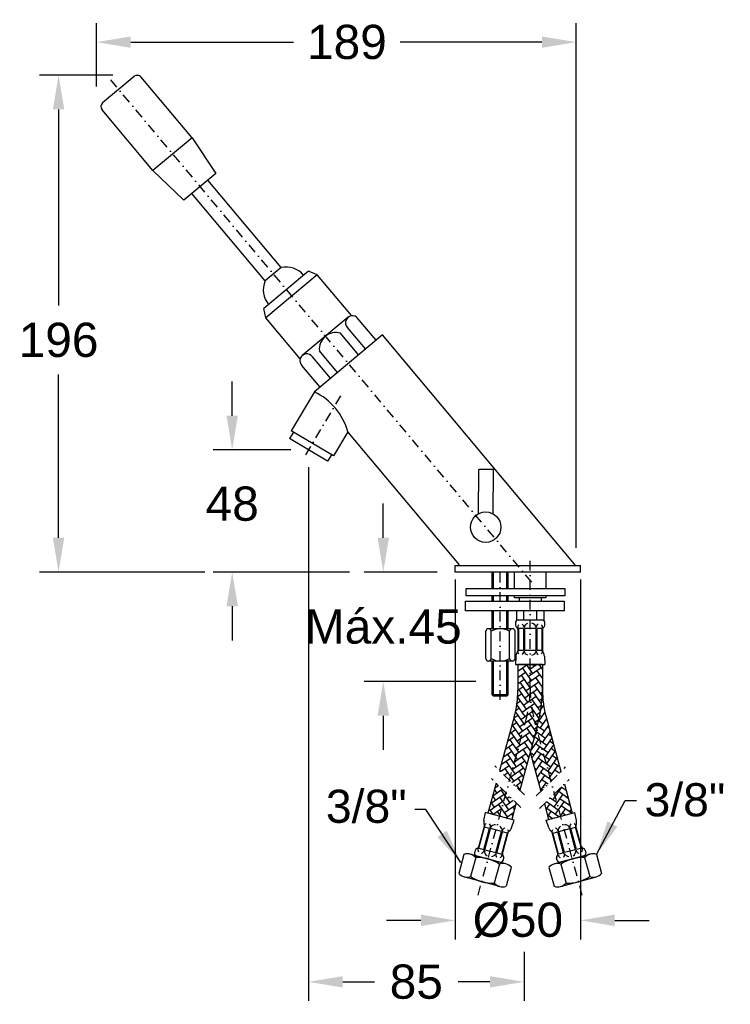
# Model space of a CAD drawing. Header units: millimetres. Extents: x 6299 to 6579, y 5528 to 5916.
import ezdxf

# ---------------------------------------------------------------- set-up
doc = ezdxf.new("R2010")
doc.units = ezdxf.units.MM
doc.header["$LTSCALE"] = 0.3
doc.linetypes.add('DASHDOT', pattern=[25.4, 12.7, -6.35, 0, -6.35])
doc.styles.get("Standard").update_dxf_attribs({"font": 'ARIAL.TTF'})
doc.dimstyles.get("Standard").update_dxf_attribs({"dimscale": 75, "dimtxt": 0.18, "dimasz": 0.18, "dimexe": 0.1, "dimexo": 0, "dimgap": 0.09, "dimtad": 0, "dimtih": 1, "dimtoh": 1, "dimdec": 0, "dimzin": 0, "dimdsep": 46, "dimtxsty": 'Standard', "dimcen": 0.09, "dimadec": 0, "dimazin": 0, "dimtfac": 1, "dimtdec": 0, "dimtofl": 0, "dimtmove": 0, "dimatfit": 3, "dimfxl": 0, "dimtolj": 1, "dimtzin": 0, "dimarcsym": 0})

# ---------------------------------------------------------------- blocks, each defined once
blk = doc.blocks.new('*D1')
at = {"color": 0, "linetype": 'Continuous', "lineweight": -2}
for p, q in [((6442.06, 5711.66), (6442.06, 5725.16)), ((6463.29, 5698.16), (6434.56, 5698.16)), ((6478.5, 5654.99), (6434.56, 5654.99)), ((6442.06, 5641.49), (6442.06, 5627.99))]:
    blk.add_line(p, q, dxfattribs=at)
at = {"color": 0, "linetype": 'Continuous'}
for points in [[(6439.81, 5711.66), (6444.31, 5711.66), (6442.06, 5698.16)], [(6439.81, 5641.49), (6444.31, 5641.49), (6442.06, 5654.99)]]:
    blk.add_solid(points, dxfattribs=at)
at = {"layer": 'Defpoints', "color": 0, "linetype": 'Continuous'}
for p in [(6463.29, 5698.16), (6442.06, 5654.99), (6478.5, 5654.99)]:
    blk.add_point(p, dxfattribs=at)
at = {"color": 0, "linetype": 'Continuous', "insert": (6442.06, 5676.57), "char_height": 13.5, "attachment_point": 5}
blk.add_mtext('\\A1;Máx.45', dxfattribs=at)
blk = doc.blocks.new('*D2')
at = {"color": 0, "lineweight": -2}
for p, q in [((6470.37, 5695.25), (6470.37, 5553.24)), ((6519.88, 5695.25), (6519.88, 5553.24)), ((6456.87, 5560.74), (6443.37, 5560.74)), ((6533.38, 5560.74), (6546.88, 5560.74))]:
    blk.add_line(p, q, dxfattribs=at)
at = {"color": 0}
for points in [[(6456.87, 5562.99), (6456.87, 5558.49), (6470.37, 5560.74)], [(6533.38, 5562.99), (6533.38, 5558.49), (6519.88, 5560.74)]]:
    blk.add_solid(points, dxfattribs=at)
at = {"layer": 'Defpoints', "color": 0}
for p in [(6470.37, 5695.25), (6519.88, 5695.25), (6470.37, 5560.74)]:
    blk.add_point(p, dxfattribs=at)
at = {"color": 0, "insert": (6495.13, 5560.74), "char_height": 13.5, "attachment_point": 5}
blk.add_mtext('\\A1;%%C50', dxfattribs=at)
blk = doc.blocks.new('*D3')
at = {"color": 0, "lineweight": -2}
for p, q in [((6335.43, 5894.16), (6306.49, 5894.16)), ((6313.99, 5880.66), (6313.99, 5803.3)), ((6313.99, 5711.66), (6313.99, 5776.02)), ((6371.74, 5698.16), (6306.49, 5698.16))]:
    blk.add_line(p, q, dxfattribs=at)
at = {"color": 0}
for points in [[(6311.74, 5880.66), (6316.24, 5880.66), (6313.99, 5894.16)], [(6311.74, 5711.66), (6316.24, 5711.66), (6313.99, 5698.16)]]:
    blk.add_solid(points, dxfattribs=at)
at = {"layer": 'Defpoints', "color": 0}
for p in [(6335.43, 5894.16), (6313.99, 5698.16), (6371.74, 5698.16)]:
    blk.add_point(p, dxfattribs=at)
at = {"color": 0, "insert": (6313.99, 5789.66), "char_height": 13.5, "attachment_point": 5}
blk.add_mtext('\\A1;196', dxfattribs=at)
blk = doc.blocks.new('*D4')
at = {"color": 0, "lineweight": -2}
for p, q in [((6328.94, 5889.63), (6328.94, 5914.69)), ((6518.15, 5707.7), (6518.15, 5914.69)), ((6342.44, 5907.19), (6406.67, 5907.19)), ((6504.65, 5907.19), (6448.75, 5907.19))]:
    blk.add_line(p, q, dxfattribs=at)
at = {"color": 0}
for points in [[(6342.44, 5909.44), (6342.44, 5904.94), (6328.94, 5907.19)], [(6504.65, 5909.44), (6504.65, 5904.94), (6518.15, 5907.19)]]:
    blk.add_solid(points, dxfattribs=at)
at = {"layer": 'Defpoints', "color": 0}
for p in [(6518.15, 5907.19), (6328.94, 5889.63), (6518.15, 5707.7)]:
    blk.add_point(p, dxfattribs=at)
at = {"color": 0, "insert": (6427.71, 5907.19), "char_height": 13.5, "attachment_point": 5}
blk.add_mtext('\\A1;189', dxfattribs=at)
blk = doc.blocks.new('*D5')
at = {"color": 0, "lineweight": -2}
for p, q in [((6382.47, 5759.83), (6382.47, 5773.33)), ((6405.59, 5746.33), (6374.97, 5746.33)), ((6428.67, 5698.16), (6374.97, 5698.16)), ((6382.47, 5684.66), (6382.47, 5671.16))]:
    blk.add_line(p, q, dxfattribs=at)
at = {"color": 0}
for points in [[(6380.22, 5759.83), (6384.72, 5759.83), (6382.47, 5746.33)], [(6380.22, 5684.66), (6384.72, 5684.66), (6382.47, 5698.16)]]:
    blk.add_solid(points, dxfattribs=at)
at = {"layer": 'Defpoints', "color": 0}
for p in [(6405.59, 5746.33), (6382.47, 5698.16), (6428.67, 5698.16)]:
    blk.add_point(p, dxfattribs=at)
at = {"color": 0, "insert": (6382.47, 5725.04), "char_height": 13.5, "attachment_point": 5}
blk.add_mtext('\\A1;48', dxfattribs=at)
blk = doc.blocks.new('*D6')
at = {"color": 0, "lineweight": -2}
for p, q in [((6412.58, 5739.57), (6412.58, 5528.98)), ((6497.59, 5548.28), (6497.59, 5528.98)), ((6426.08, 5536.48), (6438.61, 5536.48)), ((6484.09, 5536.48), (6471.56, 5536.48))]:
    blk.add_line(p, q, dxfattribs=at)
at = {"color": 0}
for points in [[(6426.08, 5538.73), (6426.08, 5534.23), (6412.58, 5536.48)], [(6484.09, 5538.73), (6484.09, 5534.23), (6497.59, 5536.48)]]:
    blk.add_solid(points, dxfattribs=at)
at = {"layer": 'Defpoints', "color": 0}
for p in [(6412.58, 5739.57), (6497.59, 5548.28), (6497.59, 5536.48)]:
    blk.add_point(p, dxfattribs=at)
at = {"color": 0, "insert": (6455.08, 5536.48), "char_height": 13.5, "attachment_point": 5}
blk.add_mtext('\\A1;85', dxfattribs=at)

msp = doc.modelspace()

# ---------------------------------------------------------------- hatches: boundary and pattern name
h = msp.add_hatch()
h.set_pattern_fill('AR-HBONE', color=256, scale=0.02, angle=10, style=0)
h.set_pattern_definition([(125, (12955.9317, 0), (0.49900964, 2.83002427), [6.096, -2.032]), (35, (12954.7662, 1.6645), (0.49900964, 2.83002427), [6.096, -2.032])])
h.paths.add_polyline_path([(6486.57, 5614.84), (6490.47, 5610.99), (6487.97, 5601.82), (6483.35, 5603.08)])
h.paths.add_polyline_path([(6490.47, 5610.99), (6494.49, 5607.04), (6492.71, 5600.52), (6487.97, 5601.82)])
h.paths.add_polyline_path([(6498.22, 5639.29, 0.066849), (6499.99, 5652.48, 0.066849), (6501.76, 5639.29), (6502.54, 5636.45), (6495.86, 5612.04), (6491.84, 5615.99)])
h.paths.add_polyline_path([(6493.72, 5640.99, 0.066849), (6495.14, 5651.55), (6495.14, 5661.67), (6499.99, 5661.67), (6499.99, 5652.48, -0.066849), (6498.22, 5639.29), (6491.84, 5615.99), (6487.93, 5619.83)])
h.paths.add_polyline_path([(6499.99, 5661.67), (6504.84, 5661.67), (6504.84, 5652.93, -0.066849), (6502.71, 5637.1), (6502.54, 5636.45), (6501.76, 5639.29, -0.066849), (6499.99, 5652.48)])
h = msp.add_hatch()
h.set_pattern_fill('AR-HBONE', color=256, scale=0.02, angle=350, style=0)
h.set_pattern_definition([(145, (12955.9317, 0), (-0.49900964, 2.83002427), [6.096, -2.032]), (55, (12954.2672, 1.1655), (-0.49900964, 2.83002427), [6.096, -2.032])])
h.paths.add_polyline_path([(6509.59, 5610.66), (6505.58, 5606.7), (6507.27, 5600.52), (6512.01, 5601.82)])
h.paths.add_polyline_path([(6512.01, 5601.82), (6516.62, 5603.08), (6513.5, 5614.51), (6509.59, 5610.66)])
h.paths.add_polyline_path([(6506.25, 5640.99, -0.066849), (6504.84, 5651.55), (6504.84, 5652.93, -0.066849), (6502.71, 5637.1), (6502.54, 5636.45), (6508.22, 5615.65), (6512.13, 5619.5)])
h.paths.add_polyline_path([(6504.21, 5611.7), (6508.22, 5615.65), (6502.54, 5636.45), (6499.99, 5627.14)])

# ---------------------------------------------------------------- linework, layer by layer
for p, q in [((6343.8, 5893.65), (6331.36, 5883.22)), ((6366.63, 5869.42), (6346.53, 5893.41)), ((6351.22, 5856.51), (6331.12, 5880.49)), ((6366.63, 5869.42), (6351.22, 5856.51)), ((6366.63, 5869.42), (6376.04, 5855.43)), ((6351.22, 5856.51), (6363.35, 5844.8)), ((6376.04, 5855.43), (6363.35, 5844.8)), ((6401.76, 5818.27), (6372.85, 5852.76)), ((6395.44, 5812.98), (6366.54, 5847.47)), ((6412.5, 5816.84), (6394.98, 5802.15)), ((6401.76, 5818.27), (6395.44, 5812.98)), ((6416.03, 5815.43), (6395.74, 5798.43)), ((6416.03, 5815.43), (6412.5, 5816.84)), ((6429.6, 5799.24), (6416.03, 5815.43)), ((6395.74, 5798.43), (6394.98, 5802.15)), ((6409.31, 5782.25), (6395.74, 5798.43)), ((6428.2, 5798.68), (6409.97, 5783.4)), ((6439.19, 5789.62), (6431.81, 5798.43)), ((6441.71, 5791.73), (6414.88, 5769.25)), ((6432.3, 5783.85), (6425.18, 5792.35)), ((6435.04, 5786.14), (6427.91, 5794.65)), ((6518.14, 5700.53), (6441.71, 5791.73)), ((6423.99, 5776.89), (6416.87, 5785.39)), ((6421.26, 5774.59), (6414.13, 5783.1)), ((6417.1, 5771.11), (6409.98, 5779.62)), ((6414.88, 5769.25), (6405.75, 5753.88)), ((6406.61, 5753.37), (6405.08, 5750.79)), ((6422.47, 5743.94), (6405.75, 5753.88)), ((6428.12, 5753.45), (6422.47, 5743.94)), ((6472.11, 5700.97), (6428.12, 5753.45)), ((6420.08, 5741.88), (6405.08, 5750.79)), ((6421.61, 5744.45), (6420.08, 5741.88)), ((6479.6, 5721.15), (6479.76, 5738.63)), ((6485.58, 5738.57), (6479.76, 5738.63)), ((6485.42, 5721.09), (6485.58, 5738.57)), ((6470.37, 5698.16), (6470.37, 5700.75)), ((6470.37, 5700.75), (6519.88, 5700.75)), ((6519.88, 5698.16), (6470.37, 5698.16)), ((6519.88, 5698.16), (6519.88, 5700.75)), ((6495.62, 5687.93), (6495.62, 5686.6)), ((6504.35, 5687.93), (6504.35, 5686.6)), ((6494.65, 5682.84), (6494.65, 5679.13)), ((6497.32, 5682.84), (6497.32, 5679.13)), ((6502.65, 5679.13), (6502.65, 5682.84)), ((6505.32, 5682.84), (6505.32, 5679.13)), ((6505.32, 5679.13), (6494.65, 5679.13)), ((6504.84, 5679.13), (6495.14, 5679.13)), ((6494.17, 5678.16), (6494.17, 5677.19)), ((6495.14, 5675.51), (6495.14, 5667.03)), ((6497.37, 5675.93), (6495.33, 5675.93)), ((6495.33, 5675.93), (6495.33, 5667.35)), ((6497.37, 5675.93), (6497.37, 5667.35)), ((6497.76, 5675.93), (6497.76, 5667.35)), ((6502.22, 5675.93), (6497.76, 5675.93)), ((6502.22, 5675.93), (6502.22, 5667.35)), ((6502.61, 5675.93), (6502.61, 5667.35)), ((6504.64, 5675.93), (6502.61, 5675.93)), ((6504.64, 5675.93), (6504.64, 5667.35)), ((6504.84, 5675.51), (6504.84, 5667.03)), ((6505.81, 5677.19), (6505.81, 5678.16)), ((6495.33, 5667.35), (6497.37, 5667.35)), ((6497.76, 5667.35), (6502.22, 5667.35)), ((6502.61, 5667.35), (6504.64, 5667.35)), ((6494.35, 5664.9), (6494.17, 5661.67)), ((6505.63, 5664.9), (6505.81, 5661.67)), ((6494.17, 5661.67), (6505.81, 5661.67)), ((6495.14, 5661.67), (6495.14, 5651.55)), ((6504.84, 5661.67), (6495.14, 5661.67)), ((6504.84, 5661.67), (6504.84, 5651.55)), ((6493.72, 5640.99), (6487.93, 5619.83)), ((6506.25, 5640.99), (6512.13, 5619.5)), ((6502.71, 5637.1), (6495.86, 5612.04)), ((6499.99, 5627.14), (6504.21, 5611.7)), ((6486.57, 5614.84), (6483.35, 5603.08)), ((6513.5, 5614.51), (6516.62, 5603.08)), ((6494.49, 5607.04), (6492.71, 5600.52)), ((6505.58, 5606.7), (6507.27, 5600.52)), ((6481.74, 5600.17), (6482.41, 5603.34)), ((6493.64, 5600.27), (6482.41, 5603.34)), ((6506.33, 5600.27), (6517.56, 5603.34)), ((6518.24, 5600.17), (6517.56, 5603.34)), ((6479.7, 5589.73), (6481.94, 5597.91)), ((6479.77, 5589.27), (6482.04, 5597.56)), ((6484, 5597.02), (6482.04, 5597.56)), ((6492.61, 5597.2), (6493.64, 5600.27)), ((6507.36, 5597.2), (6506.33, 5600.27)), ((6515.97, 5597.02), (6517.93, 5597.56)), ((6520.2, 5589.27), (6517.93, 5597.56)), ((6520.28, 5589.73), (6518.04, 5597.91)), ((6481.74, 5588.74), (6484, 5597.02)), ((6482.11, 5588.63), (6484.38, 5596.92)), ((6488.68, 5595.74), (6484.38, 5596.92)), ((6486.42, 5587.46), (6488.68, 5595.74)), ((6486.79, 5587.35), (6489.06, 5595.64)), ((6488.76, 5586.82), (6491.02, 5595.1)), ((6491.02, 5595.1), (6489.06, 5595.64)), ((6489.06, 5587.17), (6491.29, 5595.35)), ((6510.92, 5587.17), (6508.68, 5595.35)), ((6508.95, 5595.1), (6510.92, 5595.64)), ((6511.22, 5586.82), (6508.95, 5595.1)), ((6513.18, 5587.35), (6510.92, 5595.64)), ((6511.29, 5595.74), (6515.6, 5596.92)), ((6513.56, 5587.46), (6511.29, 5595.74)), ((6517.86, 5588.63), (6515.6, 5596.92)), ((6518.24, 5588.74), (6515.97, 5597.02)), ((6473.85, 5586.78), (6471.8, 5579.29)), ((6490.45, 5583.04), (6476.26, 5586.92)), ((6478.53, 5585.5), (6476.48, 5578.01)), ((6478.32, 5588.37), (6478.06, 5587.43)), ((6478.28, 5586.37), (6488.57, 5583.55)), ((6478.74, 5586.24), (6488.1, 5583.68)), ((6479.77, 5589.27), (6481.74, 5588.74)), ((6482.11, 5588.63), (6486.42, 5587.46)), ((6486.79, 5587.35), (6488.76, 5586.82)), ((6509.52, 5583.04), (6523.71, 5586.92)), ((6513.18, 5587.35), (6511.22, 5586.82)), ((6521.7, 5586.37), (6511.41, 5583.55)), ((6521.23, 5586.24), (6511.87, 5583.68)), ((6517.86, 5588.63), (6513.56, 5587.46)), ((6520.2, 5589.27), (6518.24, 5588.74)), ((6521.45, 5585.5), (6523.5, 5578.01)), ((6521.65, 5588.37), (6521.91, 5587.43)), ((6526.13, 5586.78), (6528.17, 5579.29)), ((6487.88, 5582.94), (6485.84, 5575.45)), ((6489.29, 5584.36), (6489.55, 5585.3)), ((6492.56, 5581.66), (6490.51, 5574.17)), ((6507.41, 5581.66), (6509.46, 5574.17)), ((6510.68, 5584.36), (6510.43, 5585.3)), ((6512.09, 5582.94), (6514.14, 5575.45)), ((6488, 5574.06), (6473.81, 5577.94)), ((6511.98, 5574.06), (6526.17, 5577.94))]:
    msp.add_line(p, q)
at = {"linetype": 'DASHDOT'}
for p, q in [((6500.64, 5694.17), (6334.44, 5892.48)), ((6425.22, 5767.61), (6411.03, 5743.73)), ((6499.99, 5652.48), (6499.99, 5703.51)), ((6488.17, 5647.75), (6488.17, 5699.58)), ((6479.45, 5570.7), (6498.22, 5639.29)), ((6520.52, 5570.7), (6501.76, 5639.29)), ((6497.71, 5610.22), (6486.1, 5621.64)), ((6502.36, 5609.88), (6513.97, 5621.3)), ((6496.34, 5605.21), (6484.73, 5616.65)), ((6503.72, 5604.88), (6515.34, 5616.32))]:
    msp.add_line(p, q, dxfattribs=at)
at = {"linetype": 'Continuous'}
for p, q in [((6485.04, 5691.69), (6485.04, 5698.16)), ((6485.53, 5691.69), (6485.53, 5698.16)), ((6490.82, 5691.69), (6490.82, 5698.16)), ((6491.3, 5691.69), (6491.3, 5698.16)), ((6493.79, 5691.69), (6493.79, 5698.16)), ((6506.31, 5691.69), (6506.31, 5698.16)), ((6485.04, 5686.6), (6485.04, 5688.81)), ((6485.53, 5686.6), (6485.53, 5688.81)), ((6490.82, 5686.6), (6490.82, 5688.81)), ((6491.3, 5686.6), (6491.3, 5688.81)), ((6493.79, 5687.93), (6493.79, 5688.81)), ((6506.31, 5687.93), (6493.79, 5687.93)), ((6506.31, 5687.93), (6506.31, 5688.81)), ((6485.04, 5675.77), (6485.04, 5682.84)), ((6485.53, 5675.77), (6485.53, 5682.84)), ((6490.82, 5675.77), (6490.82, 5682.84)), ((6491.3, 5675.77), (6491.3, 5682.84)), ((6492.99, 5675.77), (6483.54, 5675.77)), ((6482.48, 5664.02), (6482.48, 5674.8)), ((6484.59, 5664.02), (6484.59, 5674.8)), ((6491.9, 5664.02), (6491.9, 5674.8)), ((6494.02, 5664.02), (6494.02, 5674.8)), ((6492.99, 5663.05), (6483.54, 5663.05)), ((6485.04, 5649.66), (6485.04, 5663.05)), ((6485.53, 5649.17), (6485.53, 5663.05)), ((6490.82, 5649.17), (6490.82, 5663.05)), ((6491.3, 5649.66), (6491.3, 5663.05)), ((6491.3, 5649.66), (6485.04, 5649.66)), ((6485.53, 5649.17), (6485.04, 5649.66)), ((6490.82, 5649.17), (6485.53, 5649.17)), ((6491.3, 5649.66), (6490.82, 5649.17))]:
    msp.add_line(p, q, dxfattribs=at)
for points in [[(6474.72, 5691.69), (6513.68, 5691.69), (6513.68, 5688.81), (6474.72, 5688.81)], [(6474.5, 5686.6), (6513.46, 5686.6), (6513.46, 5682.84), (6474.5, 5682.84)]]:
    msp.add_lwpolyline(points, close=True)
msp.add_circle((6482.45, 5715.87), 6)
for centre, radius, start, end in [((6345.04, 5892.16), 1.94, 39.9658, 129.9658), ((6332.61, 5881.74), 1.94, 129.9658, 219.9658), ((6403.74, 5809.49), 9, 39.9658, 102.7139), ((6403.74, 5809.49), 9, 157.2176, 219.9658), ((6429.86, 5796.54), 2.72, 35.8299, 224.1016), ((6423.33, 5786.11), 6.51, 73.526, 186.4055), ((6411.92, 5781.51), 2.72, 35.5692, 224.3623), ((6403.66, 5746.4), 25.46, 16.083, 63.8486), ((6495.14, 5678.16), 0.97, 90, 180), ((6504.84, 5678.16), 0.97, 0, 90), ((6495.14, 5677.19), 0.97, 180, 240), ((6494.17, 5675.51), 0.97, 0, 60), ((6496.35, 5676.44), 1.23, 132.2449, 189.057), ((6496.35, 5676.44), 1.23, 350.943, 68.1356), ((6499.99, 5675.56), 2.52, 114.6079, 164.1579), ((6499.99, 5675.56), 2.52, 15.8421, 73.6085), ((6503.63, 5676.46), 1.23, 111.8072, 189.9118), ((6503.63, 5676.46), 1.23, 350.0882, 47.8846), ((6505.81, 5675.51), 0.97, 120, 180), ((6504.84, 5677.19), 0.97, 300, 0), ((6497.41, 5664.68), 3.07, 148.3951, 175.838), ((6494.17, 5667.03), 0.97, 310.4277, 0), ((6496.35, 5666.84), 1.23, 170.943, 227.7551), ((6496.35, 5666.84), 1.23, 291.8644, 9.057), ((6499.99, 5667.72), 2.52, 195.8421, 245.3921), ((6499.99, 5667.72), 2.52, 286.3915, 344.1579), ((6503.63, 5666.82), 1.23, 170.0882, 248.1928), ((6503.63, 5666.82), 1.23, 312.1154, 9.9118), ((6505.81, 5667.03), 0.97, 180, 229.5723), ((6502.56, 5664.68), 3.07, 4.162, 31.6049), ((6455.14, 5651.55), 40, 344.7021, 0), ((6444.84, 5652.93), 60, 344.7021, 0), ((6544.84, 5651.55), 40, 180, 195.2979), ((6484.75, 5599.58), 3.07, 168.8641, 196.307), ((6481, 5598.17), 0.97, 344.7021, 34.2744), ((6483.16, 5597.8), 1.23, 116.8175, 174.6139), ((6483.16, 5597.8), 1.23, 334.7903, 52.8949), ((6486.43, 5595.97), 2.52, 91.0935, 148.86), ((6486.43, 5595.97), 2.52, 0.5442, 50.0942), ((6489.72, 5598.22), 3.07, 313.0972, 340.5401), ((6510.26, 5598.22), 3.07, 199.4599, 226.9028), ((6513.54, 5595.97), 2.52, 129.9058, 179.4558), ((6513.54, 5595.97), 2.52, 31.14, 88.9065), ((6516.81, 5597.8), 1.23, 127.1051, 205.2097), ((6516.81, 5597.8), 1.23, 5.3861, 63.1825), ((6518.97, 5598.17), 0.97, 145.7256, 195.2979), ((6515.22, 5599.58), 3.07, 343.693, 11.1359), ((6490.17, 5595.86), 1.23, 96.5665, 173.7591), ((6490.17, 5595.86), 1.23, 335.6451, 32.4572), ((6492.23, 5595.1), 0.97, 115.1297, 164.7021), ((6507.75, 5595.1), 0.97, 15.2979, 64.8703), ((6509.8, 5595.86), 1.23, 147.5428, 204.3549), ((6509.8, 5595.86), 1.23, 6.2409, 83.4335), ((6478.76, 5589.99), 0.97, 284.7021, 344.7021), ((6521.21, 5589.99), 0.97, 195.2979, 255.2979), ((6475.29, 5582.87), 4.17, 39.1238, 110.2804), ((6479, 5587.18), 0.97, 164.7021, 254.7021), ((6479.26, 5588.11), 0.97, 104.7021, 164.7021), ((6479.31, 5569.97), 15.55, 56.5215, 92.8826), ((6480.62, 5588.49), 1.23, 154.7903, 212.5866), ((6480.62, 5588.49), 1.23, 276.5093, 354.6139), ((6484.36, 5588.4), 2.52, 180.5442, 238.3106), ((6484.36, 5588.4), 2.52, 279.31, 328.86), ((6487.64, 5586.59), 1.23, 155.6451, 232.8377), ((6487.64, 5586.59), 1.23, 296.9469, 353.7591), ((6489.99, 5586.92), 0.97, 164.7021, 224.7021), ((6488.61, 5585.55), 0.97, 344.7021, 44.7021), ((6511.36, 5585.55), 0.97, 135.2979, 195.2979), ((6509.98, 5586.92), 0.97, 315.2979, 15.2979), ((6512.34, 5586.59), 1.23, 186.2409, 243.0531), ((6520.67, 5569.97), 15.55, 87.1174, 123.4785), ((6512.34, 5586.59), 1.23, 307.1623, 24.3549), ((6515.61, 5588.4), 2.52, 211.14, 260.69), ((6515.61, 5588.4), 2.52, 301.6894, 359.4558), ((6519.36, 5588.49), 1.23, 185.3861, 263.4907), ((6519.36, 5588.49), 1.23, 327.4134, 25.2097), ((6520.72, 5588.11), 0.97, 15.2979, 75.2979), ((6520.98, 5587.18), 0.97, 285.2979, 15.2979), ((6524.68, 5582.87), 4.17, 69.7196, 140.8762), ((6489.33, 5579.02), 4.18, 39.2089, 110.1953), ((6488.36, 5584.62), 0.97, 254.7021, 344.7021), ((6510.65, 5579.02), 4.18, 69.8047, 140.7911), ((6511.62, 5584.62), 0.97, 195.2979, 285.2979), ((6475.03, 5581.92), 4.17, 219.1238, 290.2804), ((6485.05, 5590.98), 15.55, 236.5215, 272.8826), ((6514.92, 5590.98), 15.55, 267.1174, 303.4785), ((6524.94, 5581.92), 4.17, 249.7196, 320.8762), ((6489.07, 5578.09), 4.18, 219.2089, 290.1953), ((6510.9, 5578.09), 4.18, 249.8047, 320.7911)]:
    msp.add_arc(centre, radius, start, end)
for centre, radius, start, end in [((6483.54, 5674.7), 1.06, 5.0473, 174.9527), ((6488.25, 5668.4), 7.37, 60.2616, 119.7384), ((6492.96, 5674.7), 1.06, 5.0185, 174.9815), ((6483.54, 5664.11), 1.06, 185.0473, 354.9527), ((6488.25, 5670.42), 7.37, 240.2616, 299.7384), ((6492.96, 5664.11), 1.06, 185.0185, 354.9815)]:
    msp.add_arc(centre, radius, start, end, dxfattribs=at)
at = {"linetype": 'DASHDOT'}
for centre, start, end in [((6449.99, 5652.48), 344.7021, 0), ((6549.99, 5652.48), 180, 195.2979)]:
    msp.add_arc(centre, 50, start, end, dxfattribs=at)

# ---------------------------------------------------------------- texts
at = {"char_height": 13.068}
for insert, attachment_point in [((6451.28, 5599.03), 9), ((6545.1, 5601.6), 7)]:
    msp.add_mtext('\\A1;3/8"', dxfattribs=dict(at, insert=insert, attachment_point=attachment_point))

# ---------------------------------------------------------------- dimensions: what is measured, and where the dimension line sits
for base, p1, p2, angle, picture, middle in [((6518.15, 5907.19), (6328.94, 5889.63), (6518.15, 5707.7), 180, '*D4', (6427.71, 5907.19)), ((6313.99, 5698.16), (6335.43, 5894.16), (6371.74, 5698.16), 90, '*D3', (6313.99, 5789.66)), ((6382.47, 5698.16), (6405.59, 5746.33), (6428.67, 5698.16), 90, '*D5', (6382.47, 5725.04))]:
    dim = msp.add_linear_dim(base=base, p1=p1, p2=p2, angle=angle, dimstyle='Standard')
    dim.commit()
    dim.dimension.update_dxf_attribs({"geometry": picture, "text_midpoint": middle, "dimtype": 160})
dim = msp.add_linear_dim(base=(6497.59, 5536.48), p1=(6412.58, 5739.57), p2=(6497.59, 5548.28), dimstyle='Standard')
dim.commit()
dim.dimension.update_dxf_attribs({"geometry": '*D6', "text_midpoint": (6455.08, 5536.48), "dimtype": 160})
at = {"linetype": 'Continuous'}
dim = msp.add_linear_dim(base=(6442.06, 5654.99), p1=(6463.29, 5698.16), p2=(6478.5, 5654.99), angle=90, text='Máx.45', dimstyle='Standard', override={"dimadec": 8}, dxfattribs=at)
dim.commit()
dim.dimension.update_dxf_attribs({"geometry": '*D1', "text_midpoint": (6442.06, 5676.57), "dimtype": 160})
dim = msp.add_linear_dim(base=(6470.37, 5560.74), p1=(6519.88, 5695.25), p2=(6470.37, 5695.25), angle=180, text='%%C<>', dimstyle='Standard')
dim.commit()
dim.dimension.update_dxf_attribs({"geometry": '*D2', "text_midpoint": (6495.13, 5560.74), "dimtype": 160})

# ---------------------------------------------------------------- leaders
at = {"annotation_type": 0, "has_hookline": 1, "text_width": 30.24}
for points, hookline_direction in [([(6526.13, 5586.78), (6537.4, 5608.08), (6541.94, 5608.08)], 0), ([(6472.71, 5583.57), (6458.9, 5604.43), (6454.44, 5604.43)], 1)]:
    msp.add_leader(points, dimstyle='Standard', override={"dimgap": 0.09, "dimtad": 0}, dxfattribs=dict(at, hookline_direction=hookline_direction))

doc.saveas('drawing.dxf')
